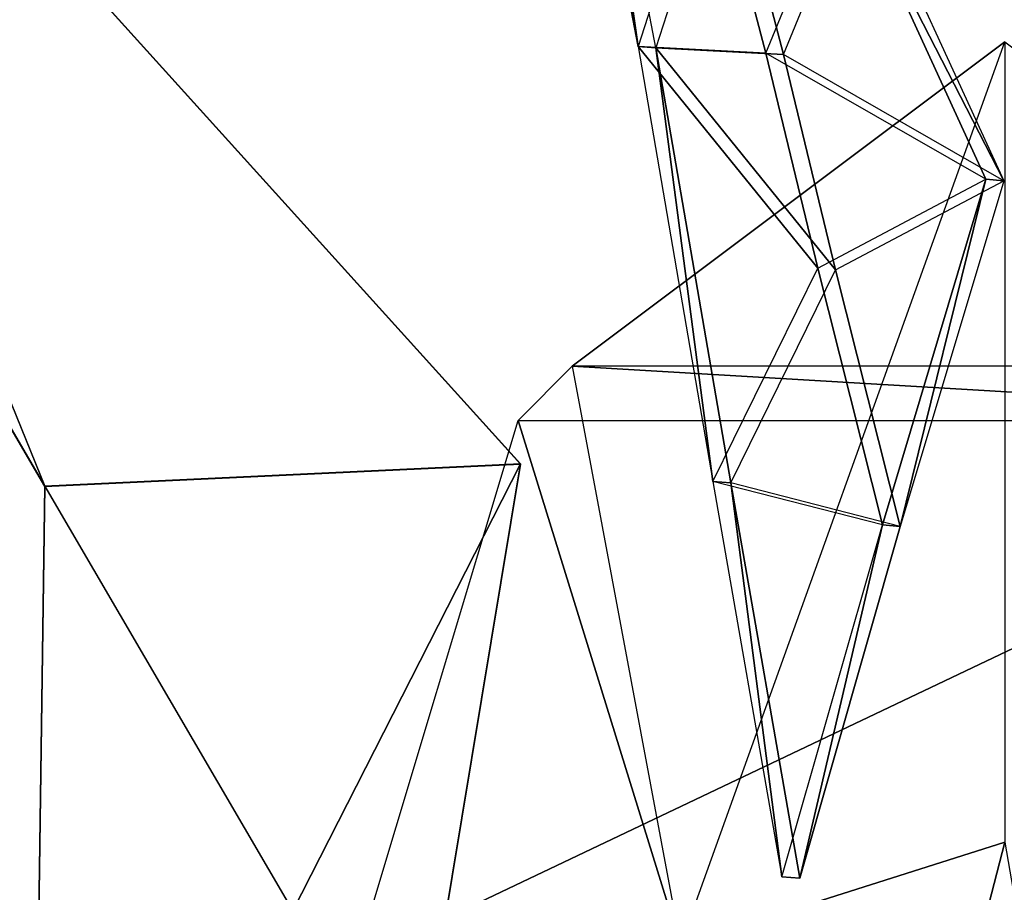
# Model space of a CAD drawing. Header units: metres. Extents: x -305 to 296, y -370 to 370.
# Tile 9 of 13: x -182 to 0, y 63 to 224. Entities that reach past the tile are written whole.
import ezdxf

# ---------------------------------------------------------------- set-up
doc = ezdxf.new("R2010")
doc.units = ezdxf.units.M

msp = doc.modelspace()

# ---------------------------------------------------------------- linework, layer by layer
for points in [[(-232.572, 232.049, -226.333), (-252.202, 321.852, -226.333), (-177.524, 137.827, -226.333)], [(-252.202, 321.852, -226.333), (-177.524, 137.827, -226.333), (-89.5892, 141.945, -226.333)], [(-252.202, 321.852, -226.333), (-252.199, 321.811, -230.333), (-89.5861, 141.904, -230.333)], [(-252.202, 321.852, -226.333), (-89.5861, 141.904, -230.333), (-89.5892, 141.945, -226.333)], [(-232.569, 232.007, -230.333), (-252.199, 321.811, -230.333), (-177.521, 137.786, -230.333)], [(-252.199, 321.811, -230.333), (-177.521, 137.786, -230.333), (-89.5861, 141.904, -230.333)], [(-67.8356, 219.134, -127.66), (-80.6868, 286.12, -101.005), (-54.9895, 259.002, -141.997)], [(-67.8356, 219.134, -127.66), (-77.3838, 285.862, -98.7632), (-80.6868, 286.12, -101.005)], [(-67.8356, 219.134, -127.66), (-64.5327, 218.876, -125.419), (-77.3838, 285.862, -98.7632)], [(-64.5327, 218.876, -125.419), (-77.3838, 285.862, -98.7632), (-51.6866, 258.744, -139.755)], [(-179.123, 23.0688, -226.333), (-232.572, 232.049, -226.333), (-304.662, 285.245, -226.333)], [(-179.123, 23.0688, -226.333), (-304.659, 285.204, -230.333), (-304.662, 285.245, -226.333)], [(-179.123, 23.0688, -226.333), (-179.12, 23.0271, -230.333), (-304.659, 285.204, -230.333)], [(-179.12, 23.0271, -230.333), (-232.569, 232.007, -230.333), (-304.659, 285.204, -230.333)], [(-44.2197, 217.923, -162.6), (-54.9895, 259.002, -141.997), (-67.8356, 219.134, -127.66)], [(-40.9168, 217.665, -160.359), (-51.6866, 258.744, -139.755), (-64.5327, 218.876, -125.419)], [(-44.2197, 217.923, -162.6), (-30.058, 252.408, -179.496), (-54.9895, 259.002, -141.997)], [(-40.9168, 217.665, -160.359), (-26.7551, 252.15, -177.255), (-51.6866, 258.744, -139.755)], [(-44.2197, 217.923, -162.6), (-30.058, 252.408, -179.496), (-3.53334, 194.576, -225.246)], [(-40.9168, 217.665, -160.359), (-26.7551, 252.15, -177.255), (-0.23039, 194.317, -223.005)], [(-30.058, 252.408, -179.496), (-26.7551, 252.15, -177.255), (-0.23039, 194.317, -223.005)], [(-30.058, 252.408, -179.496), (-0.23039, 194.317, -223.005), (-3.53334, 194.576, -225.246)], [(-177.524, 137.827, -226.333), (-179.123, 23.0688, -226.333), (-232.572, 232.049, -226.333)], [(-177.521, 137.786, -230.333), (-179.12, 23.0271, -230.333), (-232.569, 232.007, -230.333)], [(0, 220, -228.667), (-79.9999, 160, -228.667), (-59.9999, 53, -184.333)], [(80, 160, -228.667), (-79.9999, 160, -228.667), (0, 220, -228.667)], [(-44.2197, 217.923, -162.6), (-67.8356, 219.134, -127.66), (-34.6124, 178.121, -181.344)], [(-34.6124, 178.121, -181.344), (-67.8356, 219.134, -127.66), (-54.0049, 138.7, -157.309)], [(-54.0049, 138.7, -157.309), (-64.5327, 218.876, -125.419), (-67.8356, 219.134, -127.66)], [(-54.0049, 138.7, -157.309), (-50.702, 138.442, -155.067), (-64.5327, 218.876, -125.419)], [(-40.9168, 217.665, -160.359), (-64.5327, 218.876, -125.419), (-31.3095, 177.863, -179.102)], [(-31.3095, 177.863, -179.102), (-64.5327, 218.876, -125.419), (-50.702, 138.442, -155.067)], [(0, 220, -228.667), (0, 72, -183.166), (-59.9999, 53, -184.333)], [(-34.6124, 178.121, -181.344), (-3.53334, 194.576, -225.246), (-44.2197, 217.923, -162.6)], [(-31.3095, 177.863, -179.102), (-0.23039, 194.317, -223.005), (-40.9168, 217.665, -160.359)], [(-3.53334, 194.576, -225.246), (-22.6493, 130.669, -204.44), (-34.6124, 178.121, -181.344)], [(-0.23039, 194.317, -223.005), (-19.3464, 130.411, -202.199), (-31.3095, 177.863, -179.102)], [(-3.53334, 194.576, -225.246), (-19.3464, 130.411, -202.199), (-22.6493, 130.669, -204.44)], [(-3.53334, 194.576, -225.246), (-0.23039, 194.317, -223.005), (-19.3464, 130.411, -202.199)], [(-54.0049, 138.7, -157.309), (-34.6124, 178.121, -181.344), (-22.6493, 130.669, -204.44)], [(-50.702, 138.442, -155.067), (-31.3095, 177.863, -179.102), (-19.3464, 130.411, -202.199)], [(-79.9999, 160, -228.667), (-59.9999, 53, -184.333), (-89.9999, 150, -228.667)], [(-79.9999, 160, -228.667), (-89.9999, 150, -228.667), (90, 150, -228.667)], [(90, 150, -228.667), (80, 160, -228.667), (-79.9999, 160, -228.667)], [(-89.9999, 150, -228.667), (-59.9999, 53, -184.333), (-120, 50, -228.667)], [(90, 150, -228.667), (-120, 50, -228.667), (-89.9999, 150, -228.667)], [(120, 50, -228.667), (-120, 50, -228.667), (90, 150, -228.667)], [(-89.5892, 141.945, -226.333), (-177.524, 137.827, -226.333), (-131.65, 59.3097, -226.333)], [(-89.5861, 141.904, -230.333), (-177.521, 137.786, -230.333), (-131.647, 59.2679, -230.333)], [(-131.65, 59.3097, -226.333), (-89.5892, 141.945, -226.333), (-107.658, 32.9961, -226.333)], [(-131.647, 59.2679, -230.333), (-89.5861, 141.904, -230.333), (-107.655, 32.9543, -230.333)], [(-89.5892, 141.945, -226.333), (-107.655, 32.9543, -230.333), (-107.658, 32.9961, -226.333)], [(-89.5892, 141.945, -226.333), (-89.5861, 141.904, -230.333), (-107.655, 32.9543, -230.333)], [(-22.6493, 130.669, -204.44), (-54.0049, 138.7, -157.309), (-41.2452, 65.6289, -184.531)], [(-41.2452, 65.6289, -184.531), (-50.702, 138.442, -155.067), (-54.0049, 138.7, -157.309)], [(-41.2452, 65.6289, -184.531), (-37.9423, 65.3706, -182.289), (-50.702, 138.442, -155.067)], [(-19.3464, 130.411, -202.199), (-50.702, 138.442, -155.067), (-37.9423, 65.3706, -182.289)], [(-131.65, 59.3097, -226.333), (-179.123, 23.0688, -226.333), (-177.524, 137.827, -226.333)], [(-131.647, 59.2679, -230.333), (-179.12, 23.0271, -230.333), (-177.521, 137.786, -230.333)], [(-22.6493, 130.669, -204.44), (-37.9423, 65.3706, -182.289), (-41.2452, 65.6289, -184.531)], [(-22.6493, 130.669, -204.44), (-19.3464, 130.411, -202.199), (-37.9423, 65.3706, -182.289)], [(-29.9999, -44, -157.5), (-59.9999, 53, -184.333), (0, 72, -183.166)], [(-29.9999, -44, -157.5), (0, 72, -183.166), (20, -44, -156.333)]]:
    msp.add_3dface(points)

doc.saveas('drawing.dxf')
